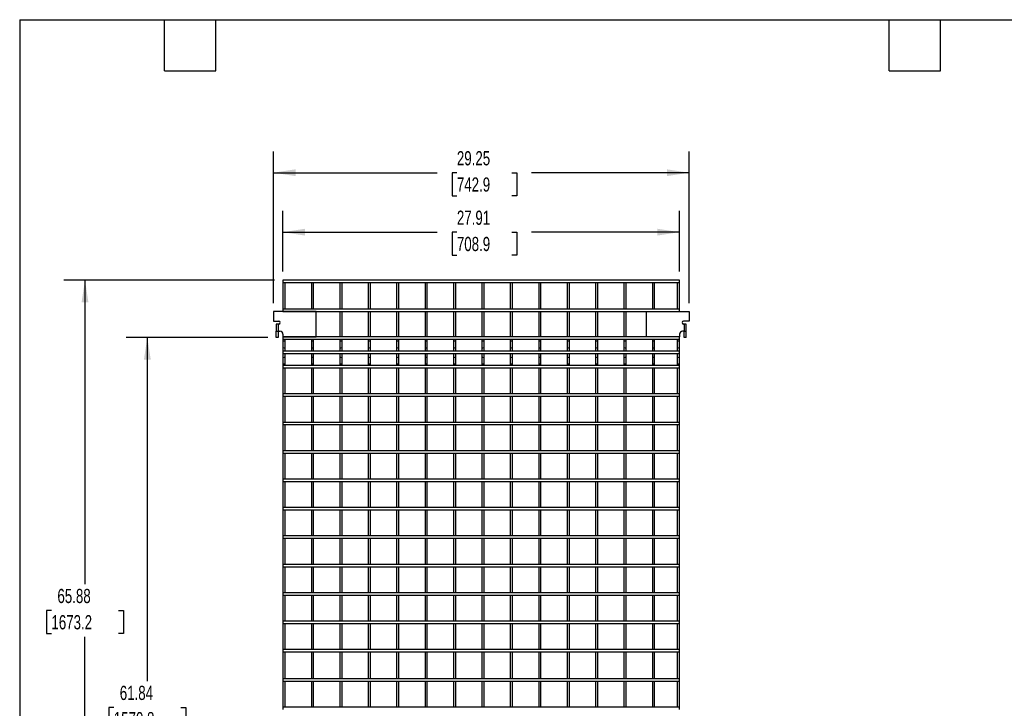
# Model space of a CAD drawing. Header units: inches. Extents: x 0.2 to 10.8, y 0.2 to 8.2.
# Tile 3 of 21: x 0.2 to 6, y 4.2 to 8.2. Entities that reach past the tile are written whole.
import ezdxf

# ---------------------------------------------------------------- set-up
doc = ezdxf.new("R2010")
doc.units = ezdxf.units.IN
doc.header["$MEASUREMENT"] = 0
doc.layers.add('DIMENSIONS', color=140, linetype='Continuous', lineweight=25)
doc.layers.add('TEXT', color=140, linetype='Continuous', lineweight=25)
doc.styles.add('SLDTEXTSTYLE0', font='TXT', dxfattribs={"width": 0.7})
doc.dimstyles.new('SLDDIMSTYLE2', dxfattribs={"dimtxt": 0.084961, "dimasz": 0.13, "dimexe": 0, "dimexo": 0.0625, "dimgap": 0.02124, "dimtad": 0, "dimtih": 1, "dimtoh": 1, "dimlfac": 12, "dimrnd": 1e-09, "dimzin": 12, "dimdsep": 46, "dimtxsty": 'SLDTEXTSTYLE0', "dimsah": 1, "dimcen": 0.09, "dimadec": 0, "dimazin": 3, "dimtfac": 1, "dimtofl": 0, "dimtmove": 0, "dimatfit": 3, "dimfxl": 0, "dimfrac": 2, "dimtolj": 1, "dimtzin": 12, "dimarcsym": 0})

# ---------------------------------------------------------------- blocks, each defined once
blk = doc.blocks.new('_D_5')
at = {"layer": 'DIMENSIONS'}
for p, q in [((1.7937, 6.7724), (1.7937, 7.1286)), ((4.1196, 6.7724), (4.1196, 7.1286)), ((1.7937, 7.0036), (2.6988, 7.0036)), ((2.8139, 7.0036), (2.7854, 7.0036)), ((2.7854, 7.0036), (2.7854, 6.8685)), ((3.137, 7.0036), (3.1656, 7.0036)), ((3.1656, 7.0036), (3.1656, 6.8685)), ((4.1196, 7.0036), (3.2522, 7.0036)), ((2.7854, 6.8685), (2.8139, 6.8685)), ((3.1656, 6.8685), (3.137, 6.8685))]:
    blk.add_line(p, q, dxfattribs=at)
for points in [[(1.7937, 7.0036), (1.9237, 6.9836), (1.9237, 7.0236)], [(4.1196, 7.0036), (3.9896, 7.0236), (3.9896, 6.9836)]]:
    blk.add_solid(points, dxfattribs=at)
at = {"layer": 'DIMENSIONS', "char_height": 0.08333, "attachment_point": 1, "style": 'SLDTEXTSTYLE0'}
for s, insert in [('27.91', (2.8139, 7.13)), ('708.9', (2.8139, 6.9759))]:
    blk.add_mtext(s, dxfattribs=dict(at, insert=insert))
blk = doc.blocks.new('_D_6')
at = {"layer": 'DIMENSIONS'}
for p, q in [((1.738, 6.5875), (1.738, 7.4773)), ((4.1753, 6.5875), (4.1753, 7.4773)), ((1.738, 7.3523), (2.6988, 7.3523)), ((2.8139, 7.3523), (2.7854, 7.3523)), ((2.7854, 7.3523), (2.7854, 7.2173)), ((3.137, 7.3523), (3.1656, 7.3523)), ((3.1656, 7.3523), (3.1656, 7.2173)), ((4.1753, 7.3523), (3.2522, 7.3523)), ((2.7854, 7.2173), (2.8139, 7.2173)), ((3.1656, 7.2173), (3.137, 7.2173))]:
    blk.add_line(p, q, dxfattribs=at)
for points in [[(1.738, 7.3523), (1.868, 7.3323), (1.868, 7.3723)], [(4.1753, 7.3523), (4.0453, 7.3723), (4.0453, 7.3323)]]:
    blk.add_solid(points, dxfattribs=at)
at = {"layer": 'DIMENSIONS', "char_height": 0.08333, "attachment_point": 1, "style": 'SLDTEXTSTYLE0'}
for s, insert in [('29.25', (2.8139, 7.4788)), ('742.9', (2.8139, 7.3247))]:
    blk.add_mtext(s, dxfattribs=dict(at, insert=insert))
blk = doc.blocks.new('_D_9')
at = {"layer": 'DIMENSIONS'}
for p, q in [((1.7048, 6.3864), (0.8735, 6.3864)), ((0.9985, 6.3864), (0.9985, 4.3701)), ((0.8016, 4.216), (0.7731, 4.216)), ((0.7731, 4.216), (0.7731, 4.081)), ((1.1954, 4.216), (1.2239, 4.216)), ((1.2239, 4.216), (1.2239, 4.081)), ((0.7731, 4.081), (0.8016, 4.081)), ((0.9985, 1.2328), (0.9985, 4.062)), ((1.2239, 4.081), (1.1954, 4.081)), ((1.7437, 1.2328), (0.8735, 1.2328))]:
    blk.add_line(p, q, dxfattribs=at)
for points in [[(0.9985, 6.3864), (0.9785, 6.2564), (1.0185, 6.2564)], [(0.9985, 1.2328), (1.0185, 1.3628), (0.9785, 1.3628)]]:
    blk.add_solid(points, dxfattribs=at)
at = {"layer": 'DIMENSIONS', "char_height": 0.08333, "attachment_point": 1, "style": 'SLDTEXTSTYLE0'}
for s, insert in [('61.84', (0.8369, 4.3425)), ('1570.8', (0.8016, 4.1884))]:
    blk.add_mtext(s, dxfattribs=dict(at, insert=insert))
blk = doc.blocks.new('_D_10')
at = {"layer": 'DIMENSIONS'}
for p, q in [((1.7437, 6.7224), (0.5079, 6.7224)), ((0.6329, 6.7224), (0.6329, 4.9386)), ((0.436, 4.7845), (0.4075, 4.7845)), ((0.4075, 4.7845), (0.4075, 4.6495)), ((0.8298, 4.7845), (0.8584, 4.7845)), ((0.8584, 4.7845), (0.8584, 4.6495)), ((0.4075, 4.6495), (0.436, 4.6495)), ((0.6329, 1.2328), (0.6329, 4.6305)), ((0.8584, 4.6495), (0.8298, 4.6495)), ((1.7437, 1.2328), (0.5079, 1.2328))]:
    blk.add_line(p, q, dxfattribs=at)
for points in [[(0.6329, 6.7224), (0.6129, 6.5924), (0.6529, 6.5924)], [(0.6329, 1.2328), (0.6529, 1.3628), (0.6129, 1.3628)]]:
    blk.add_solid(points, dxfattribs=at)
at = {"layer": 'DIMENSIONS', "char_height": 0.08333, "attachment_point": 1, "style": 'SLDTEXTSTYLE0'}
for s, insert in [('65.88', (0.4713, 4.911)), ('1673.2', (0.436, 4.7569))]:
    blk.add_mtext(s, dxfattribs=dict(at, insert=insert))

msp = doc.modelspace()

# ---------------------------------------------------------------- linework, layer by layer
for p, q in [((4.11958, 6.72239), (1.79375, 6.72239)), ((1.79375, 6.72239), (1.79375, 6.70906)), ((1.79375, 6.70906), (4.11958, 6.70906)), ((1.79375, 6.70906), (1.79375, 6.55156)), ((1.80708, 6.55156), (1.80708, 6.70906)), ((1.96042, 6.70906), (1.96042, 6.55156)), ((1.97375, 6.55156), (1.97375, 6.70906)), ((2.12708, 6.70906), (2.12708, 6.55156)), ((2.14042, 6.55156), (2.14042, 6.70906)), ((2.29375, 6.70906), (2.29375, 6.55156)), ((2.30708, 6.55156), (2.30708, 6.70906)), ((2.46042, 6.70906), (2.46042, 6.55156)), ((2.47375, 6.55156), (2.47375, 6.70906)), ((2.62708, 6.70906), (2.62708, 6.55156)), ((2.64042, 6.55156), (2.64042, 6.70906)), ((2.79375, 6.70906), (2.79375, 6.55156)), ((2.80708, 6.55156), (2.80708, 6.70906)), ((2.96042, 6.70906), (2.96042, 6.55156)), ((2.97375, 6.55156), (2.97375, 6.70906)), ((3.12708, 6.70906), (3.12708, 6.55156)), ((3.14042, 6.55156), (3.14042, 6.70906)), ((3.29375, 6.70906), (3.29375, 6.55156)), ((3.30708, 6.55156), (3.30708, 6.70906)), ((3.46042, 6.70906), (3.46042, 6.55156)), ((3.47375, 6.55156), (3.47375, 6.70906)), ((3.62708, 6.70906), (3.62708, 6.55156)), ((3.64042, 6.55156), (3.64042, 6.70906)), ((3.79375, 6.70906), (3.79375, 6.55156)), ((3.80708, 6.55156), (3.80708, 6.70906)), ((3.96042, 6.70906), (3.96042, 6.55156)), ((3.97375, 6.55156), (3.97375, 6.70906)), ((4.10625, 6.70906), (4.10625, 6.55156)), ((4.11958, 6.70906), (4.11958, 6.72239)), ((4.11958, 6.55156), (4.11958, 6.70906)), ((1.738, 6.5375), (1.738, 6.48125)), ((1.988, 6.5375), (1.738, 6.5375)), ((4.11958, 6.55156), (1.79375, 6.55156)), ((1.79375, 6.55156), (1.79375, 6.53822)), ((1.79375, 6.53822), (4.11958, 6.53822)), ((1.79375, 6.53822), (1.79375, 6.5375)), ((1.80708, 6.5375), (1.80708, 6.53822)), ((1.96042, 6.53822), (1.96042, 6.5375)), ((1.97375, 6.5375), (1.97375, 6.53822)), ((1.988, 6.39041), (1.988, 6.5375)), ((2.12708, 6.53822), (2.12708, 6.38906)), ((2.14042, 6.38906), (2.14042, 6.53822)), ((2.29375, 6.53822), (2.29375, 6.38906)), ((2.30708, 6.38906), (2.30708, 6.53822)), ((2.46042, 6.53822), (2.46042, 6.38906)), ((2.47375, 6.38906), (2.47375, 6.53822)), ((2.62708, 6.53822), (2.62708, 6.38906)), ((2.64042, 6.38906), (2.64042, 6.53822)), ((2.79375, 6.53822), (2.79375, 6.38906)), ((2.80708, 6.38906), (2.80708, 6.53822)), ((2.96042, 6.53822), (2.96042, 6.38906)), ((2.97375, 6.38906), (2.97375, 6.53822)), ((3.12708, 6.53822), (3.12708, 6.38906)), ((3.14042, 6.38906), (3.14042, 6.53822)), ((3.29375, 6.53822), (3.29375, 6.38906)), ((3.30708, 6.38906), (3.30708, 6.53822)), ((3.46042, 6.53822), (3.46042, 6.38906)), ((3.47375, 6.38906), (3.47375, 6.53822)), ((3.62708, 6.53822), (3.62708, 6.38906)), ((3.64042, 6.38906), (3.64042, 6.53822)), ((3.79375, 6.53822), (3.79375, 6.38906)), ((3.80708, 6.38906), (3.80708, 6.53822)), ((3.92533, 6.39041), (3.92533, 6.5375)), ((3.92533, 6.5375), (4.17533, 6.5375)), ((3.96042, 6.53822), (3.96042, 6.5375)), ((3.97375, 6.5375), (3.97375, 6.53822)), ((4.10625, 6.53822), (4.10625, 6.5375)), ((4.11958, 6.53822), (4.11958, 6.55156)), ((4.11958, 6.5375), (4.11958, 6.53822)), ((4.17533, 6.5375), (4.17533, 6.48125)), ((1.738, 6.48125), (1.76958, 6.48125)), ((4.17533, 6.48125), (4.14367, 6.48125)), ((1.75483, 6.46458), (1.75483, 6.42291)), ((1.766, 6.46458), (1.75483, 6.46458)), ((1.75483, 6.42291), (1.766, 6.42291)), ((1.75483, 6.38641), (1.75483, 6.42291)), ((1.766, 6.46458), (1.766, 6.42291)), ((1.76958, 6.46458), (1.766, 6.46458)), ((1.766, 6.42291), (1.77558, 6.42291)), ((1.766, 6.42291), (1.766, 6.38641)), ((4.14733, 6.42291), (4.13775, 6.42291)), ((4.14733, 6.46458), (4.14367, 6.46458)), ((4.14733, 6.46458), (4.14733, 6.42291)), ((4.1585, 6.46458), (4.14733, 6.46458)), ((4.14733, 6.42291), (4.1585, 6.42291)), ((4.14733, 6.38641), (4.14733, 6.42291)), ((4.1585, 6.42291), (4.1585, 6.46458)), ((4.1585, 6.38641), (4.1585, 6.42291)), ((1.766, 6.38641), (1.75483, 6.38641)), ((1.79375, 6.40475), (1.79375, 6.39041)), ((1.79375, 6.39041), (1.79375, 6.38906)), ((1.79375, 6.39041), (1.988, 6.39041)), ((4.11958, 6.38906), (1.79375, 6.38906)), ((1.79375, 6.38906), (1.79375, 6.37572)), ((1.79375, 6.37572), (4.11958, 6.37572)), ((1.79375, 6.37572), (1.79375, 6.36456)), ((1.79375, 6.36456), (1.79375, 6.33164)), ((1.80042, 6.36456), (1.79375, 6.36456)), ((1.80708, 6.36456), (1.80042, 6.36456)), ((1.80708, 6.38906), (1.80708, 6.39041)), ((1.80708, 6.36456), (1.80708, 6.37572)), ((1.80708, 6.33164), (1.80708, 6.36456)), ((1.96042, 6.39041), (1.96042, 6.38906)), ((1.96042, 6.37572), (1.96042, 6.36456)), ((1.96042, 6.36456), (1.96042, 6.33164)), ((1.96708, 6.36456), (1.96042, 6.36456)), ((1.97375, 6.36456), (1.96708, 6.36456)), ((1.97375, 6.38906), (1.97375, 6.39041)), ((1.97375, 6.36456), (1.97375, 6.37572)), ((1.97375, 6.33164), (1.97375, 6.36456)), ((2.12708, 6.37572), (2.12708, 6.36456)), ((2.12708, 6.36456), (2.12708, 6.33164)), ((2.13375, 6.36456), (2.12708, 6.36456)), ((2.14042, 6.36456), (2.13375, 6.36456)), ((2.14042, 6.36456), (2.14042, 6.37572)), ((2.14042, 6.33164), (2.14042, 6.36456)), ((2.29375, 6.37572), (2.29375, 6.36456)), ((2.29375, 6.36456), (2.29375, 6.33164)), ((2.30042, 6.36456), (2.29375, 6.36456)), ((2.30708, 6.36456), (2.30042, 6.36456)), ((2.30708, 6.36456), (2.30708, 6.37572)), ((2.30708, 6.33164), (2.30708, 6.36456)), ((2.46042, 6.37572), (2.46042, 6.36456)), ((2.46042, 6.36456), (2.46042, 6.33164)), ((2.46708, 6.36456), (2.46042, 6.36456)), ((2.47375, 6.36456), (2.46708, 6.36456)), ((2.47375, 6.36456), (2.47375, 6.37572)), ((2.47375, 6.33164), (2.47375, 6.36456)), ((2.62708, 6.37572), (2.62708, 6.36456)), ((2.62708, 6.36456), (2.62708, 6.33164)), ((2.63375, 6.36456), (2.62708, 6.36456)), ((2.64042, 6.36456), (2.63375, 6.36456)), ((2.64042, 6.36456), (2.64042, 6.37572)), ((2.64042, 6.33164), (2.64042, 6.36456)), ((2.79375, 6.37572), (2.79375, 6.36456)), ((2.79375, 6.36456), (2.79375, 6.33164)), ((2.80042, 6.36456), (2.79375, 6.36456)), ((2.80708, 6.36456), (2.80042, 6.36456)), ((2.80708, 6.36456), (2.80708, 6.37572)), ((2.80708, 6.33164), (2.80708, 6.36456)), ((2.96042, 6.37572), (2.96042, 6.36456)), ((2.96042, 6.36456), (2.96042, 6.33164)), ((2.96708, 6.36456), (2.96042, 6.36456)), ((2.97375, 6.36456), (2.96708, 6.36456)), ((2.97375, 6.36456), (2.97375, 6.37572)), ((2.97375, 6.33164), (2.97375, 6.36456)), ((3.12708, 6.37572), (3.12708, 6.36456)), ((3.12708, 6.36456), (3.12708, 6.33164)), ((3.13375, 6.36456), (3.12708, 6.36456)), ((3.14042, 6.36456), (3.13375, 6.36456)), ((3.14042, 6.36456), (3.14042, 6.37572)), ((3.14042, 6.33164), (3.14042, 6.36456)), ((3.29375, 6.37572), (3.29375, 6.36456)), ((3.29375, 6.36456), (3.29375, 6.33164)), ((3.30042, 6.36456), (3.29375, 6.36456)), ((3.30708, 6.36456), (3.30042, 6.36456)), ((3.30708, 6.36456), (3.30708, 6.37572)), ((3.30708, 6.33164), (3.30708, 6.36456)), ((3.46042, 6.37572), (3.46042, 6.36456)), ((3.46042, 6.36456), (3.46042, 6.33164)), ((3.46708, 6.36456), (3.46042, 6.36456)), ((3.47375, 6.36456), (3.46708, 6.36456)), ((3.47375, 6.36456), (3.47375, 6.37572)), ((3.47375, 6.33164), (3.47375, 6.36456)), ((3.62708, 6.37572), (3.62708, 6.36456)), ((3.62708, 6.36456), (3.62708, 6.33164)), ((3.63375, 6.36456), (3.62708, 6.36456)), ((3.64042, 6.36456), (3.63375, 6.36456)), ((3.64042, 6.36456), (3.64042, 6.37572)), ((3.64042, 6.33164), (3.64042, 6.36456)), ((3.79375, 6.37572), (3.79375, 6.36456)), ((3.79375, 6.36456), (3.79375, 6.33164)), ((3.80042, 6.36456), (3.79375, 6.36456)), ((3.80708, 6.36456), (3.80042, 6.36456)), ((3.80708, 6.36456), (3.80708, 6.37572)), ((3.80708, 6.33164), (3.80708, 6.36456)), ((4.11958, 6.39041), (3.92533, 6.39041)), ((3.96042, 6.39041), (3.96042, 6.38906)), ((3.96042, 6.37572), (3.96042, 6.36456)), ((3.96042, 6.36456), (3.96042, 6.33164)), ((3.96708, 6.36456), (3.96042, 6.36456)), ((3.97375, 6.36456), (3.96708, 6.36456)), ((3.97375, 6.38906), (3.97375, 6.39041)), ((3.97375, 6.36456), (3.97375, 6.37572)), ((3.97375, 6.33164), (3.97375, 6.36456)), ((4.10625, 6.39041), (4.10625, 6.38906)), ((4.10625, 6.37572), (4.10625, 6.36456)), ((4.10625, 6.36456), (4.10625, 6.33164)), ((4.11292, 6.36456), (4.10625, 6.36456)), ((4.11958, 6.36456), (4.11292, 6.36456)), ((4.11958, 6.40475), (4.11958, 6.39041)), ((4.11958, 6.38906), (4.11958, 6.39041)), ((4.11958, 6.37572), (4.11958, 6.38906)), ((4.11958, 6.36456), (4.11958, 6.37572)), ((4.11958, 6.33164), (4.11958, 6.36456)), ((4.1585, 6.38641), (4.14733, 6.38641)), ((1.79375, 6.33164), (1.79375, 6.30512)), ((4.11958, 6.30512), (1.79375, 6.30512)), ((1.79375, 6.30512), (1.79375, 6.29179)), ((1.80708, 6.30512), (1.80708, 6.33164)), ((1.96042, 6.33164), (1.96042, 6.30512)), ((1.97375, 6.30512), (1.97375, 6.33164)), ((2.12708, 6.33164), (2.12708, 6.30512)), ((2.14042, 6.30512), (2.14042, 6.33164)), ((2.29375, 6.33164), (2.29375, 6.30512)), ((2.30708, 6.30512), (2.30708, 6.33164)), ((2.46042, 6.33164), (2.46042, 6.30512)), ((2.47375, 6.30512), (2.47375, 6.33164)), ((2.62708, 6.33164), (2.62708, 6.30512)), ((2.64042, 6.30512), (2.64042, 6.33164)), ((2.79375, 6.33164), (2.79375, 6.30512)), ((2.80708, 6.30512), (2.80708, 6.33164)), ((2.96042, 6.33164), (2.96042, 6.30512)), ((2.97375, 6.30512), (2.97375, 6.33164)), ((3.12708, 6.33164), (3.12708, 6.30512)), ((3.14042, 6.30512), (3.14042, 6.33164)), ((3.29375, 6.33164), (3.29375, 6.30512)), ((3.30708, 6.30512), (3.30708, 6.33164)), ((3.46042, 6.33164), (3.46042, 6.30512)), ((3.47375, 6.30512), (3.47375, 6.33164)), ((3.62708, 6.33164), (3.62708, 6.30512)), ((3.64042, 6.30512), (3.64042, 6.33164)), ((3.79375, 6.33164), (3.79375, 6.30512)), ((3.80708, 6.30512), (3.80708, 6.33164)), ((3.96042, 6.33164), (3.96042, 6.30512)), ((3.97375, 6.30512), (3.97375, 6.33164)), ((4.10625, 6.33164), (4.10625, 6.30512)), ((4.11958, 6.30512), (4.11958, 6.33164)), ((4.11958, 6.29179), (4.11958, 6.30512)), ((1.79375, 6.29179), (4.11958, 6.29179)), ((1.79375, 6.29179), (1.79375, 6.26189)), ((1.79375, 6.26189), (1.79375, 6.22897)), ((1.80708, 6.26189), (1.80708, 6.29179)), ((1.80708, 6.22897), (1.80708, 6.26189)), ((1.96042, 6.29179), (1.96042, 6.26189)), ((1.96042, 6.26189), (1.96042, 6.22897)), ((1.97375, 6.26189), (1.97375, 6.29179)), ((1.97375, 6.22897), (1.97375, 6.26189)), ((2.12708, 6.29179), (2.12708, 6.26189)), ((2.12708, 6.26189), (2.12708, 6.22897)), ((2.14042, 6.26189), (2.14042, 6.29179)), ((2.14042, 6.22897), (2.14042, 6.26189)), ((2.29375, 6.29179), (2.29375, 6.26189)), ((2.29375, 6.26189), (2.29375, 6.22897)), ((2.30708, 6.26189), (2.30708, 6.29179)), ((2.30708, 6.22897), (2.30708, 6.26189)), ((2.46042, 6.29179), (2.46042, 6.26189)), ((2.46042, 6.26189), (2.46042, 6.22897)), ((2.47375, 6.26189), (2.47375, 6.29179)), ((2.47375, 6.22897), (2.47375, 6.26189)), ((2.62708, 6.29179), (2.62708, 6.26189)), ((2.62708, 6.26189), (2.62708, 6.22897)), ((2.64042, 6.26189), (2.64042, 6.29179)), ((2.64042, 6.22897), (2.64042, 6.26189)), ((2.79375, 6.29179), (2.79375, 6.26189)), ((2.79375, 6.26189), (2.79375, 6.22897)), ((2.80708, 6.26189), (2.80708, 6.29179)), ((2.80708, 6.22897), (2.80708, 6.26189)), ((2.96042, 6.29179), (2.96042, 6.26189)), ((2.96042, 6.26189), (2.96042, 6.22897)), ((2.97375, 6.26189), (2.97375, 6.29179)), ((2.97375, 6.22897), (2.97375, 6.26189)), ((3.12708, 6.29179), (3.12708, 6.26189)), ((3.12708, 6.26189), (3.12708, 6.22897)), ((3.14042, 6.26189), (3.14042, 6.29179)), ((3.14042, 6.22897), (3.14042, 6.26189)), ((3.29375, 6.29179), (3.29375, 6.26189)), ((3.29375, 6.26189), (3.29375, 6.22897)), ((3.30708, 6.26189), (3.30708, 6.29179)), ((3.30708, 6.22897), (3.30708, 6.26189)), ((3.46042, 6.29179), (3.46042, 6.26189)), ((3.46042, 6.26189), (3.46042, 6.22897)), ((3.47375, 6.26189), (3.47375, 6.29179)), ((3.47375, 6.22897), (3.47375, 6.26189)), ((3.62708, 6.29179), (3.62708, 6.26189)), ((3.62708, 6.26189), (3.62708, 6.22897)), ((3.64042, 6.26189), (3.64042, 6.29179)), ((3.64042, 6.22897), (3.64042, 6.26189)), ((3.79375, 6.29179), (3.79375, 6.26189)), ((3.79375, 6.26189), (3.79375, 6.22897)), ((3.80708, 6.26189), (3.80708, 6.29179)), ((3.80708, 6.22897), (3.80708, 6.26189)), ((3.96042, 6.29179), (3.96042, 6.26189)), ((3.96042, 6.26189), (3.96042, 6.22897)), ((3.97375, 6.26189), (3.97375, 6.29179)), ((3.97375, 6.22897), (3.97375, 6.26189)), ((4.10625, 6.29179), (4.10625, 6.26189)), ((4.10625, 6.26189), (4.10625, 6.22897)), ((4.11958, 6.26189), (4.11958, 6.29179)), ((4.11958, 6.22897), (4.11958, 6.26189)), ((1.79375, 6.22897), (1.79375, 6.22119)), ((1.80708, 6.22897), (1.79375, 6.22897)), ((4.11958, 6.22119), (1.79375, 6.22119)), ((1.79375, 6.22119), (1.79375, 6.20786)), ((1.79375, 6.20786), (4.11958, 6.20786)), ((1.79375, 6.20786), (1.79375, 6.05452)), ((1.80708, 6.22119), (1.80708, 6.22897)), ((1.80708, 6.05452), (1.80708, 6.20786)), ((1.96042, 6.22897), (1.96042, 6.22119)), ((1.97375, 6.22897), (1.96042, 6.22897)), ((1.96042, 6.20786), (1.96042, 6.05452)), ((1.97375, 6.22119), (1.97375, 6.22897)), ((1.97375, 6.05452), (1.97375, 6.20786)), ((2.12708, 6.22897), (2.12708, 6.22119)), ((2.14042, 6.22897), (2.12708, 6.22897)), ((2.12708, 6.20786), (2.12708, 6.05452)), ((2.14042, 6.22119), (2.14042, 6.22897)), ((2.14042, 6.05452), (2.14042, 6.20786)), ((2.29375, 6.22897), (2.29375, 6.22119)), ((2.30708, 6.22897), (2.29375, 6.22897)), ((2.29375, 6.20786), (2.29375, 6.05452)), ((2.30708, 6.22119), (2.30708, 6.22897)), ((2.30708, 6.05452), (2.30708, 6.20786)), ((2.46042, 6.22897), (2.46042, 6.22119)), ((2.47375, 6.22897), (2.46042, 6.22897)), ((2.46042, 6.20786), (2.46042, 6.05452)), ((2.47375, 6.22119), (2.47375, 6.22897)), ((2.47375, 6.05452), (2.47375, 6.20786)), ((2.62708, 6.22897), (2.62708, 6.22119)), ((2.64042, 6.22897), (2.62708, 6.22897)), ((2.62708, 6.20786), (2.62708, 6.05452)), ((2.64042, 6.22119), (2.64042, 6.22897)), ((2.64042, 6.05452), (2.64042, 6.20786)), ((2.79375, 6.22897), (2.79375, 6.22119)), ((2.80708, 6.22897), (2.79375, 6.22897)), ((2.79375, 6.20786), (2.79375, 6.05452)), ((2.80708, 6.22119), (2.80708, 6.22897)), ((2.80708, 6.05452), (2.80708, 6.20786)), ((2.96042, 6.22897), (2.96042, 6.22119)), ((2.97375, 6.22897), (2.96042, 6.22897)), ((2.96042, 6.20786), (2.96042, 6.05452)), ((2.97375, 6.22119), (2.97375, 6.22897)), ((2.97375, 6.05452), (2.97375, 6.20786)), ((3.12708, 6.22897), (3.12708, 6.22119)), ((3.14042, 6.22897), (3.12708, 6.22897)), ((3.12708, 6.20786), (3.12708, 6.05452)), ((3.14042, 6.22119), (3.14042, 6.22897)), ((3.14042, 6.05452), (3.14042, 6.20786)), ((3.29375, 6.22897), (3.29375, 6.22119)), ((3.30708, 6.22897), (3.29375, 6.22897)), ((3.29375, 6.20786), (3.29375, 6.05452)), ((3.30708, 6.22119), (3.30708, 6.22897)), ((3.30708, 6.05452), (3.30708, 6.20786)), ((3.46042, 6.22897), (3.46042, 6.22119)), ((3.47375, 6.22897), (3.46042, 6.22897)), ((3.46042, 6.20786), (3.46042, 6.05452)), ((3.47375, 6.22119), (3.47375, 6.22897)), ((3.47375, 6.05452), (3.47375, 6.20786)), ((3.62708, 6.22897), (3.62708, 6.22119)), ((3.64042, 6.22897), (3.62708, 6.22897)), ((3.62708, 6.20786), (3.62708, 6.05452)), ((3.64042, 6.22119), (3.64042, 6.22897)), ((3.64042, 6.05452), (3.64042, 6.20786)), ((3.79375, 6.22897), (3.79375, 6.22119)), ((3.80708, 6.22897), (3.79375, 6.22897)), ((3.79375, 6.20786), (3.79375, 6.05452)), ((3.80708, 6.22119), (3.80708, 6.22897)), ((3.80708, 6.05452), (3.80708, 6.20786)), ((3.96042, 6.22897), (3.96042, 6.22119)), ((3.97375, 6.22897), (3.96042, 6.22897)), ((3.96042, 6.20786), (3.96042, 6.05452)), ((3.97375, 6.22119), (3.97375, 6.22897)), ((3.97375, 6.05452), (3.97375, 6.20786)), ((4.10625, 6.22897), (4.10625, 6.22119)), ((4.11958, 6.22897), (4.10625, 6.22897)), ((4.10625, 6.20786), (4.10625, 6.05452)), ((4.11958, 6.22119), (4.11958, 6.22897)), ((4.11958, 6.20786), (4.11958, 6.22119)), ((4.11958, 6.05452), (4.11958, 6.20786)), ((4.11958, 6.05452), (1.79375, 6.05452)), ((1.79375, 6.05452), (1.79375, 6.04119)), ((1.79375, 6.04119), (4.11958, 6.04119)), ((1.79375, 6.04119), (1.79375, 5.88786)), ((1.80708, 5.88786), (1.80708, 6.04119)), ((1.96042, 6.04119), (1.96042, 5.88786)), ((1.97375, 5.88786), (1.97375, 6.04119)), ((2.12708, 6.04119), (2.12708, 5.88786)), ((2.14042, 5.88786), (2.14042, 6.04119)), ((2.29375, 6.04119), (2.29375, 5.88786)), ((2.30708, 5.88786), (2.30708, 6.04119)), ((2.46042, 6.04119), (2.46042, 5.88786)), ((2.47375, 5.88786), (2.47375, 6.04119)), ((2.62708, 6.04119), (2.62708, 5.88786)), ((2.64042, 5.88786), (2.64042, 6.04119)), ((2.79375, 6.04119), (2.79375, 5.88786)), ((2.80708, 5.88786), (2.80708, 6.04119)), ((2.96042, 6.04119), (2.96042, 5.88786)), ((2.97375, 5.88786), (2.97375, 6.04119)), ((3.12708, 6.04119), (3.12708, 5.88786)), ((3.14042, 5.88786), (3.14042, 6.04119)), ((3.29375, 6.04119), (3.29375, 5.88786)), ((3.30708, 5.88786), (3.30708, 6.04119)), ((3.46042, 6.04119), (3.46042, 5.88786)), ((3.47375, 5.88786), (3.47375, 6.04119)), ((3.62708, 6.04119), (3.62708, 5.88786)), ((3.64042, 5.88786), (3.64042, 6.04119)), ((3.79375, 6.04119), (3.79375, 5.88786)), ((3.80708, 5.88786), (3.80708, 6.04119)), ((3.96042, 6.04119), (3.96042, 5.88786)), ((3.97375, 5.88786), (3.97375, 6.04119)), ((4.10625, 6.04119), (4.10625, 5.88786)), ((4.11958, 6.04119), (4.11958, 6.05452)), ((4.11958, 5.88786), (4.11958, 6.04119)), ((4.11958, 5.88786), (1.79375, 5.88786)), ((1.79375, 5.88786), (1.79375, 5.87452)), ((1.79375, 5.87452), (4.11958, 5.87452)), ((1.79375, 5.87452), (1.79375, 5.72119)), ((1.80708, 5.72119), (1.80708, 5.87452)), ((1.96042, 5.87452), (1.96042, 5.72119)), ((1.97375, 5.72119), (1.97375, 5.87452)), ((2.12708, 5.87452), (2.12708, 5.72119)), ((2.14042, 5.72119), (2.14042, 5.87452)), ((2.29375, 5.87452), (2.29375, 5.72119)), ((2.30708, 5.72119), (2.30708, 5.87452)), ((2.46042, 5.87452), (2.46042, 5.72119)), ((2.47375, 5.72119), (2.47375, 5.87452)), ((2.62708, 5.87452), (2.62708, 5.72119)), ((2.64042, 5.72119), (2.64042, 5.87452)), ((2.79375, 5.87452), (2.79375, 5.72119)), ((2.80708, 5.72119), (2.80708, 5.87452)), ((2.96042, 5.87452), (2.96042, 5.72119)), ((2.97375, 5.72119), (2.97375, 5.87452)), ((3.12708, 5.87452), (3.12708, 5.72119)), ((3.14042, 5.72119), (3.14042, 5.87452)), ((3.29375, 5.87452), (3.29375, 5.72119)), ((3.30708, 5.72119), (3.30708, 5.87452)), ((3.46042, 5.87452), (3.46042, 5.72119)), ((3.47375, 5.72119), (3.47375, 5.87452)), ((3.62708, 5.87452), (3.62708, 5.72119)), ((3.64042, 5.72119), (3.64042, 5.87452)), ((3.79375, 5.87452), (3.79375, 5.72119)), ((3.80708, 5.72119), (3.80708, 5.87452)), ((3.96042, 5.87452), (3.96042, 5.72119)), ((3.97375, 5.72119), (3.97375, 5.87452)), ((4.10625, 5.87452), (4.10625, 5.72119)), ((4.11958, 5.87452), (4.11958, 5.88786)), ((4.11958, 5.72119), (4.11958, 5.87452)), ((4.11958, 5.72119), (1.79375, 5.72119)), ((1.79375, 5.72119), (1.79375, 5.70786)), ((4.11958, 5.70786), (4.11958, 5.72119)), ((1.79375, 5.70786), (4.11958, 5.70786)), ((1.79375, 5.70786), (1.79375, 5.55452)), ((1.80708, 5.55452), (1.80708, 5.70786)), ((1.96042, 5.70786), (1.96042, 5.55452)), ((1.97375, 5.55452), (1.97375, 5.70786)), ((2.12708, 5.70786), (2.12708, 5.55452)), ((2.14042, 5.55452), (2.14042, 5.70786)), ((2.29375, 5.70786), (2.29375, 5.55452)), ((2.30708, 5.55452), (2.30708, 5.70786)), ((2.46042, 5.70786), (2.46042, 5.55452)), ((2.47375, 5.55452), (2.47375, 5.70786)), ((2.62708, 5.70786), (2.62708, 5.55452)), ((2.64042, 5.55452), (2.64042, 5.70786)), ((2.79375, 5.70786), (2.79375, 5.55452)), ((2.80708, 5.55452), (2.80708, 5.70786)), ((2.96042, 5.70786), (2.96042, 5.55452)), ((2.97375, 5.55452), (2.97375, 5.70786)), ((3.12708, 5.70786), (3.12708, 5.55452)), ((3.14042, 5.55452), (3.14042, 5.70786)), ((3.29375, 5.70786), (3.29375, 5.55452)), ((3.30708, 5.55452), (3.30708, 5.70786)), ((3.46042, 5.70786), (3.46042, 5.55452)), ((3.47375, 5.55452), (3.47375, 5.70786)), ((3.62708, 5.70786), (3.62708, 5.55452)), ((3.64042, 5.55452), (3.64042, 5.70786)), ((3.79375, 5.70786), (3.79375, 5.55452)), ((3.80708, 5.55452), (3.80708, 5.70786)), ((3.96042, 5.70786), (3.96042, 5.55452)), ((3.97375, 5.55452), (3.97375, 5.70786)), ((4.10625, 5.70786), (4.10625, 5.55452)), ((4.11958, 5.55452), (4.11958, 5.70786)), ((4.11958, 5.55452), (1.79375, 5.55452)), ((1.79375, 5.55452), (1.79375, 5.54119)), ((4.11958, 5.54119), (4.11958, 5.55452)), ((1.79375, 5.54119), (4.11958, 5.54119)), ((1.79375, 5.54119), (1.79375, 5.38786)), ((1.80708, 5.38786), (1.80708, 5.54119)), ((1.96042, 5.54119), (1.96042, 5.38786)), ((1.97375, 5.38786), (1.97375, 5.54119)), ((2.12708, 5.54119), (2.12708, 5.38786)), ((2.14042, 5.38786), (2.14042, 5.54119)), ((2.29375, 5.54119), (2.29375, 5.38786)), ((2.30708, 5.38786), (2.30708, 5.54119)), ((2.46042, 5.54119), (2.46042, 5.38786)), ((2.47375, 5.38786), (2.47375, 5.54119)), ((2.62708, 5.54119), (2.62708, 5.38786)), ((2.64042, 5.38786), (2.64042, 5.54119)), ((2.79375, 5.54119), (2.79375, 5.38786)), ((2.80708, 5.38786), (2.80708, 5.54119)), ((2.96042, 5.54119), (2.96042, 5.38786)), ((2.97375, 5.38786), (2.97375, 5.54119)), ((3.12708, 5.54119), (3.12708, 5.38786)), ((3.14042, 5.38786), (3.14042, 5.54119)), ((3.29375, 5.54119), (3.29375, 5.38786)), ((3.30708, 5.38786), (3.30708, 5.54119)), ((3.46042, 5.54119), (3.46042, 5.38786)), ((3.47375, 5.38786), (3.47375, 5.54119)), ((3.62708, 5.54119), (3.62708, 5.38786)), ((3.64042, 5.38786), (3.64042, 5.54119)), ((3.79375, 5.54119), (3.79375, 5.38786)), ((3.80708, 5.38786), (3.80708, 5.54119)), ((3.96042, 5.54119), (3.96042, 5.38786)), ((3.97375, 5.38786), (3.97375, 5.54119)), ((4.10625, 5.54119), (4.10625, 5.38786)), ((4.11958, 5.38786), (4.11958, 5.54119)), ((4.11958, 5.38786), (1.79375, 5.38786)), ((1.79375, 5.38786), (1.79375, 5.37452)), ((1.79375, 5.37452), (4.11958, 5.37452)), ((1.79375, 5.37452), (1.79375, 5.22119)), ((1.80708, 5.22119), (1.80708, 5.37452)), ((1.96042, 5.37452), (1.96042, 5.22119)), ((1.97375, 5.22119), (1.97375, 5.37452)), ((2.12708, 5.37452), (2.12708, 5.22119)), ((2.14042, 5.22119), (2.14042, 5.37452)), ((2.29375, 5.37452), (2.29375, 5.22119)), ((2.30708, 5.22119), (2.30708, 5.37452)), ((2.46042, 5.37452), (2.46042, 5.22119)), ((2.47375, 5.22119), (2.47375, 5.37452)), ((2.62708, 5.37452), (2.62708, 5.22119)), ((2.64042, 5.22119), (2.64042, 5.37452)), ((2.79375, 5.37452), (2.79375, 5.22119)), ((2.80708, 5.22119), (2.80708, 5.37452)), ((2.96042, 5.37452), (2.96042, 5.22119)), ((2.97375, 5.22119), (2.97375, 5.37452)), ((3.12708, 5.37452), (3.12708, 5.22119)), ((3.14042, 5.22119), (3.14042, 5.37452)), ((3.29375, 5.37452), (3.29375, 5.22119)), ((3.30708, 5.22119), (3.30708, 5.37452)), ((3.46042, 5.37452), (3.46042, 5.22119)), ((3.47375, 5.22119), (3.47375, 5.37452)), ((3.62708, 5.37452), (3.62708, 5.22119)), ((3.64042, 5.22119), (3.64042, 5.37452)), ((3.79375, 5.37452), (3.79375, 5.22119)), ((3.80708, 5.22119), (3.80708, 5.37452)), ((3.96042, 5.37452), (3.96042, 5.22119)), ((3.97375, 5.22119), (3.97375, 5.37452)), ((4.10625, 5.37452), (4.10625, 5.22119)), ((4.11958, 5.37452), (4.11958, 5.38786)), ((4.11958, 5.22119), (4.11958, 5.37452)), ((4.11958, 5.22119), (1.79375, 5.22119)), ((1.79375, 5.22119), (1.79375, 5.20786)), ((1.79375, 5.20786), (4.11958, 5.20786)), ((1.79375, 5.20786), (1.79375, 5.05452)), ((1.80708, 5.05452), (1.80708, 5.20786)), ((1.96042, 5.20786), (1.96042, 5.05452)), ((1.97375, 5.05452), (1.97375, 5.20786)), ((2.12708, 5.20786), (2.12708, 5.05452)), ((2.14042, 5.05452), (2.14042, 5.20786)), ((2.29375, 5.20786), (2.29375, 5.05452)), ((2.30708, 5.05452), (2.30708, 5.20786)), ((2.46042, 5.20786), (2.46042, 5.05452)), ((2.47375, 5.05452), (2.47375, 5.20786)), ((2.62708, 5.20786), (2.62708, 5.05452)), ((2.64042, 5.05452), (2.64042, 5.20786)), ((2.79375, 5.20786), (2.79375, 5.05452)), ((2.80708, 5.05452), (2.80708, 5.20786)), ((2.96042, 5.20786), (2.96042, 5.05452)), ((2.97375, 5.05452), (2.97375, 5.20786)), ((3.12708, 5.20786), (3.12708, 5.05452)), ((3.14042, 5.05452), (3.14042, 5.20786)), ((3.29375, 5.20786), (3.29375, 5.05452)), ((3.30708, 5.05452), (3.30708, 5.20786)), ((3.46042, 5.20786), (3.46042, 5.05452)), ((3.47375, 5.05452), (3.47375, 5.20786)), ((3.62708, 5.20786), (3.62708, 5.05452)), ((3.64042, 5.05452), (3.64042, 5.20786)), ((3.79375, 5.20786), (3.79375, 5.05452)), ((3.80708, 5.05452), (3.80708, 5.20786)), ((3.96042, 5.20786), (3.96042, 5.05452)), ((3.97375, 5.05452), (3.97375, 5.20786)), ((4.10625, 5.20786), (4.10625, 5.05452)), ((4.11958, 5.20786), (4.11958, 5.22119)), ((4.11958, 5.05452), (4.11958, 5.20786)), ((4.11958, 5.05452), (1.79375, 5.05452)), ((1.79375, 5.05452), (1.79375, 5.04119)), ((1.79375, 5.04119), (4.11958, 5.04119)), ((1.79375, 5.04119), (1.79375, 4.88786)), ((1.80708, 4.88786), (1.80708, 5.04119)), ((1.96042, 5.04119), (1.96042, 4.88786)), ((1.97375, 4.88786), (1.97375, 5.04119)), ((2.12708, 5.04119), (2.12708, 4.88786)), ((2.14042, 4.88786), (2.14042, 5.04119)), ((2.29375, 5.04119), (2.29375, 4.88786)), ((2.30708, 4.88786), (2.30708, 5.04119)), ((2.46042, 5.04119), (2.46042, 4.88786)), ((2.47375, 4.88786), (2.47375, 5.04119)), ((2.62708, 5.04119), (2.62708, 4.88786)), ((2.64042, 4.88786), (2.64042, 5.04119)), ((2.79375, 5.04119), (2.79375, 4.88786)), ((2.80708, 4.88786), (2.80708, 5.04119)), ((2.96042, 5.04119), (2.96042, 4.88786)), ((2.97375, 4.88786), (2.97375, 5.04119)), ((3.12708, 5.04119), (3.12708, 4.88786)), ((3.14042, 4.88786), (3.14042, 5.04119)), ((3.29375, 5.04119), (3.29375, 4.88786)), ((3.30708, 4.88786), (3.30708, 5.04119)), ((3.46042, 5.04119), (3.46042, 4.88786)), ((3.47375, 4.88786), (3.47375, 5.04119)), ((3.62708, 5.04119), (3.62708, 4.88786)), ((3.64042, 4.88786), (3.64042, 5.04119)), ((3.79375, 5.04119), (3.79375, 4.88786)), ((3.80708, 4.88786), (3.80708, 5.04119)), ((3.96042, 5.04119), (3.96042, 4.88786)), ((3.97375, 4.88786), (3.97375, 5.04119)), ((4.10625, 5.04119), (4.10625, 4.88786)), ((4.11958, 5.04119), (4.11958, 5.05452)), ((4.11958, 4.88786), (4.11958, 5.04119)), ((4.11958, 4.88786), (1.79375, 4.88786)), ((1.79375, 4.88786), (1.79375, 4.87452)), ((1.79375, 4.87452), (1.79375, 4.72119)), ((1.79375, 4.87452), (4.11958, 4.87452)), ((1.80708, 4.72119), (1.80708, 4.87452)), ((1.96042, 4.87452), (1.96042, 4.72119)), ((1.97375, 4.72119), (1.97375, 4.87452)), ((2.12708, 4.87452), (2.12708, 4.72119)), ((2.14042, 4.72119), (2.14042, 4.87452)), ((2.29375, 4.87452), (2.29375, 4.72119)), ((2.30708, 4.72119), (2.30708, 4.87452)), ((2.46042, 4.87452), (2.46042, 4.72119)), ((2.47375, 4.72119), (2.47375, 4.87452)), ((2.62708, 4.87452), (2.62708, 4.72119)), ((2.64042, 4.72119), (2.64042, 4.87452)), ((2.79375, 4.87452), (2.79375, 4.72119)), ((2.80708, 4.72119), (2.80708, 4.87452)), ((2.96042, 4.87452), (2.96042, 4.72119)), ((2.97375, 4.72119), (2.97375, 4.87452)), ((3.12708, 4.87452), (3.12708, 4.72119)), ((3.14042, 4.72119), (3.14042, 4.87452)), ((3.29375, 4.87452), (3.29375, 4.72119)), ((3.30708, 4.72119), (3.30708, 4.87452)), ((3.46042, 4.87452), (3.46042, 4.72119)), ((3.47375, 4.72119), (3.47375, 4.87452)), ((3.62708, 4.87452), (3.62708, 4.72119)), ((3.64042, 4.72119), (3.64042, 4.87452)), ((3.79375, 4.87452), (3.79375, 4.72119)), ((3.80708, 4.72119), (3.80708, 4.87452)), ((3.96042, 4.87452), (3.96042, 4.72119)), ((3.97375, 4.72119), (3.97375, 4.87452)), ((4.10625, 4.87452), (4.10625, 4.72119)), ((4.11958, 4.87452), (4.11958, 4.88786)), ((4.11958, 4.72119), (4.11958, 4.87452)), ((4.11958, 4.72119), (1.79375, 4.72119)), ((1.79375, 4.72119), (1.79375, 4.70786)), ((1.79375, 4.70786), (4.11958, 4.70786)), ((1.79375, 4.70786), (1.79375, 4.55452)), ((1.80708, 4.55452), (1.80708, 4.70786)), ((1.96042, 4.70786), (1.96042, 4.55452)), ((1.97375, 4.55452), (1.97375, 4.70786)), ((2.12708, 4.70786), (2.12708, 4.55452)), ((2.14042, 4.55452), (2.14042, 4.70786)), ((2.29375, 4.70786), (2.29375, 4.55452)), ((2.30708, 4.55452), (2.30708, 4.70786)), ((2.46042, 4.70786), (2.46042, 4.55452)), ((2.47375, 4.55452), (2.47375, 4.70786)), ((2.62708, 4.70786), (2.62708, 4.55452)), ((2.64042, 4.55452), (2.64042, 4.70786)), ((2.79375, 4.70786), (2.79375, 4.55452)), ((2.80708, 4.55452), (2.80708, 4.70786)), ((2.96042, 4.70786), (2.96042, 4.55452)), ((2.97375, 4.55452), (2.97375, 4.70786)), ((3.12708, 4.70786), (3.12708, 4.55452)), ((3.14042, 4.55452), (3.14042, 4.70786)), ((3.29375, 4.70786), (3.29375, 4.55452)), ((3.30708, 4.55452), (3.30708, 4.70786)), ((3.46042, 4.70786), (3.46042, 4.55452)), ((3.47375, 4.55452), (3.47375, 4.70786)), ((3.62708, 4.70786), (3.62708, 4.55452)), ((3.64042, 4.55452), (3.64042, 4.70786)), ((3.79375, 4.70786), (3.79375, 4.55452)), ((3.80708, 4.55452), (3.80708, 4.70786)), ((3.96042, 4.70786), (3.96042, 4.55452)), ((3.97375, 4.55452), (3.97375, 4.70786)), ((4.10625, 4.70786), (4.10625, 4.55452)), ((4.11958, 4.70786), (4.11958, 4.72119)), ((4.11958, 4.55452), (4.11958, 4.70786)), ((4.11958, 4.55452), (1.79375, 4.55452)), ((1.79375, 4.55452), (1.79375, 4.54119)), ((1.79375, 4.54119), (1.79375, 4.38369)), ((1.79375, 4.54119), (4.11958, 4.54119)), ((1.80708, 4.38369), (1.80708, 4.54119)), ((1.96042, 4.54119), (1.96042, 4.38369)), ((1.97375, 4.38369), (1.97375, 4.54119)), ((2.12708, 4.54119), (2.12708, 4.38369)), ((2.14042, 4.38369), (2.14042, 4.54119)), ((2.29375, 4.54119), (2.29375, 4.38369)), ((2.30708, 4.38369), (2.30708, 4.54119)), ((2.46042, 4.54119), (2.46042, 4.38369)), ((2.47375, 4.38369), (2.47375, 4.54119)), ((2.62708, 4.54119), (2.62708, 4.38369)), ((2.64042, 4.38369), (2.64042, 4.54119)), ((2.79375, 4.54119), (2.79375, 4.38369)), ((2.80708, 4.38369), (2.80708, 4.54119)), ((2.96042, 4.54119), (2.96042, 4.38369)), ((2.97375, 4.38369), (2.97375, 4.54119)), ((3.12708, 4.54119), (3.12708, 4.38369)), ((3.14042, 4.38369), (3.14042, 4.54119)), ((3.29375, 4.54119), (3.29375, 4.38369)), ((3.30708, 4.38369), (3.30708, 4.54119)), ((3.46042, 4.54119), (3.46042, 4.38369)), ((3.47375, 4.38369), (3.47375, 4.54119)), ((3.62708, 4.54119), (3.62708, 4.38369)), ((3.64042, 4.38369), (3.64042, 4.54119)), ((3.79375, 4.54119), (3.79375, 4.38369)), ((3.80708, 4.38369), (3.80708, 4.54119)), ((3.96042, 4.54119), (3.96042, 4.38369)), ((3.97375, 4.38369), (3.97375, 4.54119)), ((4.10625, 4.54119), (4.10625, 4.38369)), ((4.11958, 4.54119), (4.11958, 4.55452)), ((4.11958, 4.38369), (4.11958, 4.54119)), ((4.11958, 4.38369), (1.79375, 4.38369)), ((1.79375, 4.38369), (1.79375, 4.37036)), ((1.79375, 4.37036), (4.11958, 4.37036)), ((1.79375, 4.37036), (1.79375, 4.21702)), ((1.80708, 4.21702), (1.80708, 4.37036)), ((1.96042, 4.37036), (1.96042, 4.21702)), ((1.97375, 4.21702), (1.97375, 4.37036)), ((2.12708, 4.37036), (2.12708, 4.21702)), ((2.14042, 4.21702), (2.14042, 4.37036)), ((2.29375, 4.37036), (2.29375, 4.21702)), ((2.30708, 4.21702), (2.30708, 4.37036)), ((2.46042, 4.37036), (2.46042, 4.21702)), ((2.47375, 4.21702), (2.47375, 4.37036)), ((2.62708, 4.37036), (2.62708, 4.21702)), ((2.64042, 4.21702), (2.64042, 4.37036)), ((2.79375, 4.37036), (2.79375, 4.21702)), ((2.80708, 4.21702), (2.80708, 4.37036)), ((2.96042, 4.37036), (2.96042, 4.21702)), ((2.97375, 4.21702), (2.97375, 4.37036)), ((3.12708, 4.37036), (3.12708, 4.21702)), ((3.14042, 4.21702), (3.14042, 4.37036)), ((3.29375, 4.37036), (3.29375, 4.21702)), ((3.30708, 4.21702), (3.30708, 4.37036)), ((3.46042, 4.37036), (3.46042, 4.21702)), ((3.47375, 4.21702), (3.47375, 4.37036)), ((3.62708, 4.37036), (3.62708, 4.21702)), ((3.64042, 4.21702), (3.64042, 4.37036)), ((3.79375, 4.37036), (3.79375, 4.21702)), ((3.80708, 4.21702), (3.80708, 4.37036)), ((3.96042, 4.37036), (3.96042, 4.21702)), ((3.97375, 4.21702), (3.97375, 4.37036)), ((4.10625, 4.37036), (4.10625, 4.21702)), ((4.11958, 4.37036), (4.11958, 4.38369)), ((4.11958, 4.21702), (4.11958, 4.37036)), ((4.11958, 4.21702), (1.79375, 4.21702)), ((1.79375, 4.21702), (1.79375, 4.20369)), ((4.11958, 4.20369), (4.11958, 4.21702))]:
    msp.add_line(p, q)
for centre, radius, start, end in [((1.76958, 6.47291), 0.00833, 270, 90), ((4.14367, 6.47291), 0.00833, 90, 270), ((1.77558, 6.40475), 0.01817, 0, 90), ((4.13775, 6.40475), 0.01817, 90, 180), ((1.80042, 6.33164), 0.00667, 180, 0), ((1.96708, 6.33164), 0.00667, 180, 0), ((2.13375, 6.33164), 0.00667, 180, 0), ((2.30042, 6.33164), 0.00667, 180, 0), ((2.46708, 6.33164), 0.00667, 180, 0), ((2.63375, 6.33164), 0.00667, 180, 0), ((2.80042, 6.33164), 0.00667, 180, 0), ((2.96708, 6.33164), 0.00667, 180, 0), ((3.13375, 6.33164), 0.00667, 180, 0), ((3.30042, 6.33164), 0.00667, 180, 0), ((3.46708, 6.33164), 0.00667, 180, 0), ((3.63375, 6.33164), 0.00667, 180, 0), ((3.80042, 6.33164), 0.00667, 180, 0), ((3.96708, 6.33164), 0.00667, 180, 0), ((4.11292, 6.33164), 0.00667, 180, 0), ((1.80042, 6.26189), 0.00667, 90, 180), ((1.80042, 6.26189), 0.00667, 0, 90), ((1.96708, 6.26189), 0.00667, 90, 180), ((1.96708, 6.26189), 0.00667, 0, 90), ((2.13375, 6.26189), 0.00667, 90, 180), ((2.13375, 6.26189), 0.00667, 0, 90), ((2.30042, 6.26189), 0.00667, 90, 180), ((2.30042, 6.26189), 0.00667, 0, 90), ((2.46708, 6.26189), 0.00667, 90, 180), ((2.46708, 6.26189), 0.00667, 0, 90), ((2.63375, 6.26189), 0.00667, 90, 180), ((2.63375, 6.26189), 0.00667, 0, 90), ((2.80042, 6.26189), 0.00667, 90, 180), ((2.80042, 6.26189), 0.00667, 0, 90), ((2.96708, 6.26189), 0.00667, 90, 180), ((2.96708, 6.26189), 0.00667, 0, 90), ((3.13375, 6.26189), 0.00667, 90, 180), ((3.13375, 6.26189), 0.00667, 0, 90), ((3.30042, 6.26189), 0.00667, 90, 180), ((3.30042, 6.26189), 0.00667, 0, 90), ((3.46708, 6.26189), 0.00667, 90, 180), ((3.46708, 6.26189), 0.00667, 0, 90), ((3.63375, 6.26189), 0.00667, 90, 180), ((3.63375, 6.26189), 0.00667, 0, 90), ((3.80042, 6.26189), 0.00667, 90, 180), ((3.80042, 6.26189), 0.00667, 0, 90), ((3.96708, 6.26189), 0.00667, 90, 180), ((3.96708, 6.26189), 0.00667, 0, 90), ((4.11292, 6.26189), 0.00667, 90, 180), ((4.11292, 6.26189), 0.00667, 0, 90)]:
    msp.add_arc(centre, radius, start, end)
at = {"layer": 'TEXT'}
for p, q in [((0.25, 8.25), (10.75, 8.25)), ((0.25, 8.25), (0.25, 0.25)), ((1.1, 7.95), (1.1, 8.25)), ((1.4, 7.95), (1.4, 8.25)), ((5.35, 7.95), (5.35, 8.25)), ((5.65, 7.95), (5.65, 8.25)), ((1.1, 7.95), (1.4, 7.95)), ((5.35, 7.95), (5.65, 7.95))]:
    msp.add_line(p, q, dxfattribs=at)

# ---------------------------------------------------------------- dimensions: what is measured, and where the dimension line sits
at = {"layer": 'DIMENSIONS'}
for base, p1, p2, picture, middle in [((4.17533, 7.35231), (1.738, 6.5375), (4.17533, 6.5375), '_D_6', (2.97547, 7.35231)), ((1.79375, 7.00356), (4.11958, 6.72239), (1.79375, 6.72239), '_D_5', (2.97547, 7.00356))]:
    dim = msp.add_linear_dim(base=base, p1=p1, p2=p2, dimstyle='SLDDIMSTYLE2', dxfattribs=at)
    dim.commit()
    dim.dimension.update_dxf_attribs({"geometry": picture, "text_midpoint": middle, "dimtype": 160})
for base, p1, p2, picture, middle in [((0.63292, 6.722392), (1.793748, 1.232808), (1.793748, 6.722392), '_D_10', (0.63292, 4.784529)), ((0.9985, 1.23281), (1.75483, 6.38641), (1.79375, 1.23281), '_D_9', (0.9985, 4.21601))]:
    dim = msp.add_linear_dim(base=base, p1=p1, p2=p2, angle=90, dimstyle='SLDDIMSTYLE2', dxfattribs=at)
    dim.commit()
    dim.dimension.update_dxf_attribs({"geometry": picture, "text_midpoint": middle, "dimtype": 160})

doc.saveas('drawing.dxf')
